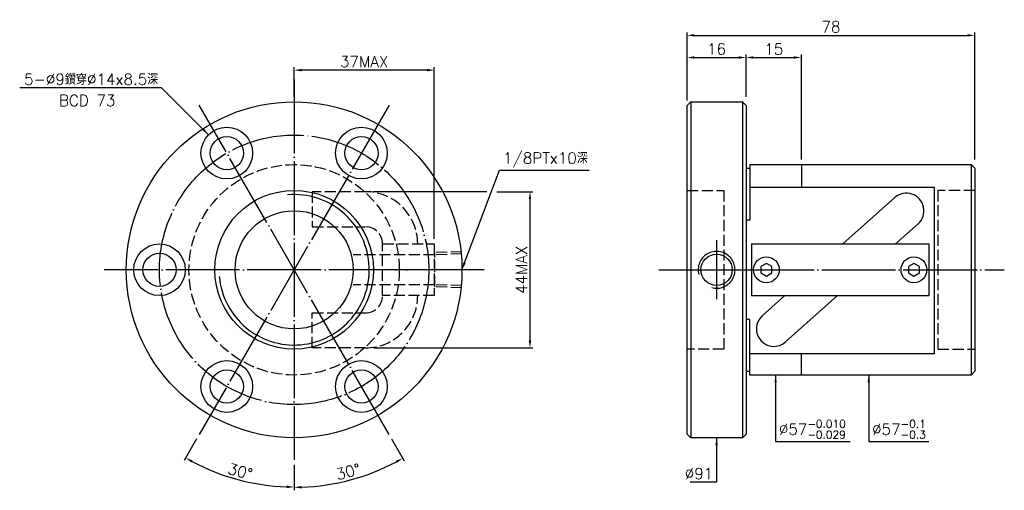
# Model space of a CAD drawing. Header units: millimetres. Extents: x -74 to 193, y 82 to 209.
import ezdxf
from ezdxf.enums import TextEntityAlignment as Align

# ---------------------------------------------------------------- set-up
doc = ezdxf.new("R2010")
doc.units = ezdxf.units.MM
for name, pattern in [('CENTER', [22, 20, -1, 0, -1]), ('DASHED', [4, 3, -1]), ('THIN', [200000, 200000, 0])]:
    doc.linetypes.add(name, pattern=pattern)
for name, color, linetype in [('NT', 7, 'Continuous'), ('NT-DIM', 2, 'Continuous'), ('SH', 7, 'Continuous'), ('SH-DIM', 2, 'Continuous')]:
    doc.layers.add(name, color=color, linetype=linetype)
doc.styles.add('SIMPLEX', font='simplex.shx', dxfattribs={"bigfont": 'chineset.shx'})
doc.dimstyles.new('ISO-25', dxfattribs={"dimtxt": 3, "dimasz": 2, "dimexe": 0.8, "dimexo": 1.37, "dimgap": 0.8, "dimtad": 1, "dimdec": 3, "dimdsep": 46, "dimtxsty": 'SIMPLEX', "dimcen": 1.5, "dimclrd": 256, "dimclre": 256, "dimclrt": 256, "dimazin": 2, "dimtfac": 1, "dimtdec": 3, "dimtmove": 0, "dimatfit": 3, "dimfxl": 0, "dimlwd": -1, "dimlwe": -1, "dimarcsym": 0})

# ---------------------------------------------------------------- blocks, each defined once
blk = doc.blocks.new('*D9')
at = {"layer": 'Defpoints', "color": 0}
for p in [(184.64, 204.87), (106.64, 185.87), (184.64, 169.87)]:
    blk.add_point(p, dxfattribs=at)
at = {"layer": 'NT-DIM'}
for p, q in [((106.64, 187.24), (106.64, 205.67)), ((184.64, 171.24), (184.64, 205.67)), ((108.64, 204.87), (182.64, 204.87))]:
    blk.add_line(p, q, dxfattribs=at)
for points in [[(108.64, 205.2), (108.64, 204.54), (106.64, 204.87)], [(182.64, 205.2), (182.64, 204.54), (184.64, 204.87)]]:
    blk.add_solid(points, dxfattribs=at)
at = {"layer": 'NT-DIM', "insert": (145.64, 207.17), "char_height": 3, "attachment_point": 5, "style": 'SIMPLEX'}
blk.add_mtext('78', dxfattribs=at)
blk = doc.blocks.new('*D10')
at = {"layer": 'Defpoints', "color": 0}
for p in [(137.64, 198.87), (122.64, 186.87), (137.64, 169.87)]:
    blk.add_point(p, dxfattribs=at)
at = {"layer": 'NT-DIM'}
for p, q in [((122.64, 188.24), (122.64, 199.67)), ((124.64, 198.87), (135.64, 198.87)), ((137.64, 171.24), (137.64, 199.67))]:
    blk.add_line(p, q, dxfattribs=at)
for points in [[(124.64, 199.2), (124.64, 198.54), (122.64, 198.87)], [(135.64, 199.2), (135.64, 198.54), (137.64, 198.87)]]:
    blk.add_solid(points, dxfattribs=at)
at = {"layer": 'NT-DIM', "insert": (130.14, 201.17), "char_height": 3, "attachment_point": 5, "style": 'SIMPLEX'}
blk.add_mtext('15', dxfattribs=at)
blk = doc.blocks.new('*D11')
at = {"layer": 'Defpoints', "color": 0}
for p in [(122.64, 198.87), (106.64, 186.87), (122.64, 186.87)]:
    blk.add_point(p, dxfattribs=at)
at = {"layer": 'NT-DIM'}
for p, q in [((106.64, 188.24), (106.64, 199.67)), ((108.64, 198.87), (120.64, 198.87)), ((122.64, 188.24), (122.64, 199.67))]:
    blk.add_line(p, q, dxfattribs=at)
for points in [[(108.64, 199.2), (108.64, 198.54), (106.64, 198.87)], [(120.64, 199.2), (120.64, 198.54), (122.64, 198.87)]]:
    blk.add_solid(points, dxfattribs=at)
at = {"layer": 'NT-DIM', "insert": (114.64, 201.17), "char_height": 3, "attachment_point": 5, "style": 'SIMPLEX'}
blk.add_mtext('16', dxfattribs=at)
blk = doc.blocks.new('*D46')
at = {"layer": 'Defpoints', "color": 0}
for p in [(0.11, 192.87), (25.86, 185.97), (-25.64, 96.77), (0.11, 89.87), (-20.01, 86.09)]:
    blk.add_point(p, dxfattribs=at)
at = {"layer": 'NT-DIM'}
for p, q in [((-26.33, 95.58), (-29.71, 89.73)), ((0.11, 88.5), (0.11, 81.74))]:
    blk.add_line(p, q, dxfattribs=at)
blk.add_arc((0.11, 141.37), 58.83, 241.9479, 268.0521, dxfattribs=at)
for points in [[(-27.72, 89.16), (-27.4, 89.74), (-29.31, 90.42)], [(-1.89, 82.91), (-1.9, 82.24), (0.11, 82.54)]]:
    blk.add_solid(points, dxfattribs=at)
at = {"layer": 'NT-DIM', "insert": (-14.52, 86.77), "char_height": 3, "attachment_point": 5, "rotation": 345, "style": 'SIMPLEX'}
blk.add_mtext('30°', dxfattribs=at)
blk = doc.blocks.new('*D47')
at = {"layer": 'Defpoints', "color": 0}
for p in [(0.11, 192.87), (-25.64, 185.97), (25.86, 96.77), (0.11, 89.87), (10.34, 83.34)]:
    blk.add_point(p, dxfattribs=at)
at = {"layer": 'NT-DIM'}
for p, q in [((26.54, 95.58), (29.97, 89.65)), ((0.11, 88.5), (0.11, 81.65))]:
    blk.add_line(p, q, dxfattribs=at)
blk.add_arc((0.11, 141.37), 58.92, 271.9449, 298.0551, dxfattribs=at)
for points in [[(27.66, 89.66), (27.98, 89.08), (29.57, 90.34)], [(2.11, 82.15), (2.1, 82.82), (0.11, 82.45)]]:
    blk.add_solid(points, dxfattribs=at)
at = {"layer": 'NT-DIM', "insert": (14.76, 86.68), "char_height": 3, "attachment_point": 5, "rotation": 15, "style": 'SIMPLEX'}
blk.add_mtext('30°', dxfattribs=at)
blk = doc.blocks.new('*D48')
at = {"layer": 'Defpoints', "color": 0}
for p in [(0.11, 195.45), (0.11, 186.87), (38.11, 148.37)]:
    blk.add_point(p, dxfattribs=at)
at = {"layer": 'SH-DIM'}
for p, q in [((0.11, 188.24), (0.11, 196.25)), ((36.11, 195.45), (2.11, 195.45)), ((38.11, 149.74), (38.11, 196.25))]:
    blk.add_line(p, q, dxfattribs=at)
for points in [[(2.11, 195.78), (2.11, 195.11), (0.11, 195.45)], [(36.11, 195.78), (36.11, 195.11), (38.11, 195.45)]]:
    blk.add_solid(points, dxfattribs=at)
at = {"layer": 'SH-DIM', "insert": (19.11, 197.75), "char_height": 3, "attachment_point": 5, "style": 'SIMPLEX'}
blk.add_mtext('37MAX', dxfattribs=at)
blk = doc.blocks.new('*D49')
at = {"layer": 'Defpoints', "color": 0}
for p in [(20.31, 162.5), (20.31, 120.22), (64.05, 120.22)]:
    blk.add_point(p, dxfattribs=at)
at = {"layer": 'SH-DIM'}
for p, q in [((64.05, 160.5), (64.05, 122.22)), ((21.68, 120.22), (64.85, 120.22))]:
    blk.add_line(p, q, dxfattribs=at)
for points in [[(63.72, 160.5), (64.38, 160.5), (64.05, 162.5)], [(63.72, 122.22), (64.38, 122.22), (64.05, 120.22)]]:
    blk.add_solid(points, dxfattribs=at)
at = {"layer": 'SH-DIM', "insert": (61.75, 141.36), "char_height": 3, "attachment_point": 5, "rotation": 90, "style": 'SIMPLEX'}
blk.add_mtext('44MAX', dxfattribs=at)

msp = doc.modelspace()

# ---------------------------------------------------------------- linework, layer by layer
at = {"layer": 'NT', "color": 3, "linetype": 'CENTER'}
for p, q in [((0.1088, 192.8692), (0.1088, 89.8692)), ((25.8588, 185.9695), (-25.6412, 96.7689)), ((25.8588, 96.7689), (-25.6412, 185.9695)), ((51.6088, 141.3692), (-51.3912, 141.3692))]:
    msp.add_line(p, q, dxfattribs=at)
at = {"layer": 'NT', "color": 7, "linetype": 'Continuous'}
for p, q in [((106.6382, 185.8692), (107.6382, 186.8692)), ((107.6382, 186.8692), (121.6382, 186.8692)), ((107.6382, 186.8692), (107.6382, 95.8692)), ((121.6382, 186.8692), (122.6382, 185.8692)), ((121.6382, 186.8692), (121.6382, 95.8692)), ((106.6382, 96.8692), (106.6382, 185.8692)), ((122.6382, 185.8692), (122.6382, 96.8692)), ((122.6382, 168.8692), (123.6382, 168.8692)), ((123.6382, 169.8692), (123.6382, 154.795)), ((123.6382, 169.8692), (183.6382, 169.8692)), ((137.6382, 169.8692), (137.6382, 163.7328)), ((183.6382, 169.8692), (183.6382, 112.8692)), ((183.6382, 169.8692), (184.6382, 168.8692)), ((184.6382, 168.8692), (184.6382, 113.8692)), ((162.9452, 160.9074), (148.8584, 148.3692)), ((123.6382, 154.795), (122.6382, 154.795)), ((169.2613, 153.8111), (163.1472, 148.3692)), ((124.1382, 148.3692), (172.1382, 148.3692)), ((124.1382, 148.3692), (124.1382, 134.3692)), ((172.1382, 148.3692), (172.1382, 134.3692)), ((124.1382, 134.3692), (172.1382, 134.3692)), ((133.1292, 134.3692), (127.0152, 128.9274)), ((147.418, 134.3692), (133.3313, 121.8311)), ((123.6382, 127.9435), (122.6382, 127.9435)), ((123.6382, 112.8692), (123.6382, 127.9435)), ((137.6382, 112.8692), (137.6382, 118.5828)), ((122.6382, 113.8692), (123.6382, 113.8692)), ((183.6382, 112.8692), (123.6382, 112.8692)), ((184.6382, 113.8692), (183.6382, 112.8692)), ((107.6382, 95.8692), (106.6382, 96.8692)), ((122.6382, 96.8692), (121.6382, 95.8692)), ((121.6382, 95.8692), (107.6382, 95.8692))]:
    msp.add_line(p, q, dxfattribs=at)
at = {"layer": 'NT', "color": 1, "linetype": 'DASHED'}
for p, q in [((106.6382, 162.8692), (116.6382, 162.8692)), ((116.6382, 162.8692), (116.6382, 119.8692)), ((184.6382, 162.8692), (174.6382, 162.8692)), ((174.6382, 162.8692), (174.6382, 119.8692)), ((116.6382, 119.8692), (106.6382, 119.8692)), ((174.6382, 119.8692), (184.6382, 119.8692))]:
    msp.add_line(p, q, dxfattribs=at)
at = {"layer": 'NT', "color": 7, "linetype": 'Continuous'}
msp.add_lwpolyline([(123.6382, 163.7328), (173.6382, 163.7328), (173.6382, 118.5828), (123.6382, 118.5828)], dxfattribs=at)
at = {"layer": 'NT', "color": 1, "linetype": 'DASHED'}
for points in [[(19.4556, 162.5224), (5.0456, 162.5224), (5.0456, 153.0224), (19.4556, 153.0224)], [(24.1088, 148.3692), (38.1088, 148.3692), (38.1088, 134.3692), (24.1088, 134.3692), (24.1088, 148.3692)], [(19.4556, 120.216), (5.0456, 120.216), (5.0456, 129.716), (19.4556, 129.716)]]:
    msp.add_lwpolyline(points, dxfattribs=at)
at = {"layer": 'NT', "color": 7, "linetype": 'Continuous'}
for points in [[(128.1382, 143.1013), (126.6382, 142.2353), (126.6382, 140.5032), (128.1382, 139.6372), (129.6382, 140.5032), (129.6382, 142.2353)], [(168.1382, 143.1013), (166.6382, 142.2353), (166.6382, 140.5032), (168.1382, 139.6372), (169.6382, 140.5032), (169.6382, 142.2353)]]:
    msp.add_lwpolyline(points, close=True, dxfattribs=at)
for centre, radius in [((0.1088, 141.3692), 45.5), ((-18.1412, 172.9792), 7), ((18.3588, 172.9792), 7), ((-18.1412, 172.9792), 4.5), ((18.3588, 172.9792), 4.5), ((0.1088, 141.3692), 21.5), ((0.1088, 141.3692), 16), ((-36.3912, 141.3692), 7), ((-36.3912, 141.3692), 4.5), ((128.1382, 141.3692), 3.5), ((168.1382, 141.3692), 3.5), ((-18.1412, 109.7593), 7), ((18.3588, 109.7593), 7), ((-18.1412, 109.7593), 4.5), ((18.3588, 109.7593), 4.5)]:
    msp.add_circle(centre, radius, dxfattribs=at)
at = {"layer": 'NT', "color": 3, "linetype": 'CENTER'}
msp.add_circle((0.1088, 141.3692), 36.5, dxfattribs=at)
at = {"layer": 'NT', "color": 1, "linetype": 'DASHED'}
msp.add_circle((0.1088, 141.3692), 28.5, dxfattribs=at)
at = {"layer": 'NT', "color": 5, "linetype": 'THIN'}
msp.add_arc((0.1088, 141.3692), 20.375, 185, 95, dxfattribs=at)
at = {"layer": 'NT', "color": 1, "linetype": 'DASHED'}
for centre, radius, start, end in [((19.4556, 148.3692), 14.1532, 0, 90), ((19.4556, 148.3692), 4.6532, 0, 90), ((19.4556, 134.3692), 14.1532, 270, 0), ((19.4556, 134.3692), 4.6532, 270, 0)]:
    msp.add_arc(centre, radius, start, end, dxfattribs=at)
at = {"layer": 'NT', "color": 7, "linetype": 'Continuous'}
for centre, start, end in [((166.1032, 157.3592), 311.671129, 131.671129), ((130.1732, 125.3792), 131.671129, 311.671129)]:
    msp.add_arc(centre, 4.75, start, end, dxfattribs=at)
at = {"layer": 'SH'}
for p, q in [((52.1552, 162.4969), (21.6758, 162.4969)), ((55.0673, 162.4969), (64.8488, 162.4969))]:
    msp.add_line(p, q, dxfattribs=at)
at = {"layer": 'SH', "color": 3, "linetype": 'CENTER'}
for p, q in [((114.6382, 149.3692), (114.6382, 133.3692)), ((98.9617, 141.3692), (192.6424, 141.3692)), ((106.6382, 141.3692), (122.6382, 141.3692))]:
    msp.add_line(p, q, dxfattribs=at)
at = {"layer": 'SH', "color": 7, "linetype": 'Continuous'}
msp.add_circle((114.6382, 141.3692), 4.25, dxfattribs=at)
at = {"layer": 'SH', "color": 5, "linetype": 'THIN'}
msp.add_arc((114.6382, 141.3692), 5, 255, 195, dxfattribs=at)
at = {"layer": 'SH-DIM'}
for p, q in [((52.3428, 162.4969), (21.6758, 162.4969)), ((55.3802, 162.4969), (64.8488, 162.4969))]:
    msp.add_line(p, q, dxfattribs=at)
at = {"layer": 'SH-DIM', "color": 1, "linetype": 'DASHED'}
for p, q in [((38.2125, 145.4211), (16.1125, 145.4211)), ((45.6088, 146.2332), (38.2125, 146.0021)), ((38.2125, 136.7364), (38.2125, 146.0021)), ((45.6088, 145.6522), (38.2125, 145.4211)), ((38.2125, 137.3174), (16.1125, 137.3174)), ((45.6088, 137.0862), (38.2125, 137.3174)), ((45.6088, 136.5052), (38.2125, 136.7364))]:
    msp.add_line(p, q, dxfattribs=at)
at = {"layer": 'SH-DIM', "color": 3, "linetype": 'CENTER'}
msp.add_line((48.6088, 141.3692), (13.1088, 141.3692), dxfattribs=at)

# ---------------------------------------------------------------- texts
at = {"layer": 'NT-DIM', "style": 'SIMPLEX'}
msp.add_text('BCD 73', height=3, dxfattribs=at).set_placement((-56.0005, 188.7168), align=Align.TOP_CENTER)
at = {"layer": 'NT-DIM', "char_height": 3, "style": 'SIMPLEX'}
for s, insert, attachment_point in [('5-%%c9鑽穿%%c14x8.5深', (-36.7188, 191.4568), 9), ('\\A1;%%c57{\\H0.7x;\\S-0.010^ -0.029;}', (131.5382, 95.6692), 7), ('\\A1;%%c57{\\H0.7x;\\S-0.1^ -0.3;}', (156.7878, 95.6547), 7), ('%%c91', (113.7382, 84.6692), 9)]:
    msp.add_mtext(s, dxfattribs=dict(at, insert=insert, attachment_point=attachment_point))
at = {"layer": 'SH-DIM', "insert": (56.7116, 169.1294), "char_height": 3, "attachment_point": 7, "style": 'SIMPLEX'}
msp.add_mtext('1/8PTx10深', dxfattribs=at)

# ---------------------------------------------------------------- dimensions: what is measured, and where the dimension line sits
at = {"layer": 'NT-DIM'}
for base, p1, p2, picture, middle in [((184.6382, 204.8692), (106.6382, 185.8692), (184.6382, 169.8692), '*D9', (145.6382, 207.1692)), ((122.6382, 198.8692), (106.6382, 186.8692), (122.6382, 186.8692), '*D11', (114.6382, 201.1692)), ((137.6382, 198.8692), (122.6382, 186.8692), (137.6382, 169.8692), '*D10', (130.1382, 201.1692))]:
    dim = msp.add_linear_dim(base=base, p1=p1, p2=p2, dimstyle='ISO-25', dxfattribs=at)
    dim.commit()
    dim.dimension.update_dxf_attribs({"geometry": picture, "text_midpoint": middle})
for base, line1, picture, middle in [((-20.0121, 86.0873), ((25.8588, 185.9695), (-25.6412, 96.7689)), '*D46', (-14.5222, 86.7656)), ((10.3403, 83.344), ((25.8588, 96.7689), (-25.6412, 185.9695)), '*D47', (14.7633, 86.6781))]:
    dim = msp.add_angular_dim_2l(base=base, line1=line1, line2=((0.1088, 192.8692), (0.1088, 89.8692)), dimstyle='ISO-25', dxfattribs=at)
    dim.commit()
    dim.dimension.update_dxf_attribs({"geometry": picture, "text_midpoint": middle})
at = {"layer": 'SH-DIM'}
dim = msp.add_linear_dim(base=(0.1088, 195.4457), p1=(38.1088, 148.3692), p2=(0.1088, 186.8692), text='37MAX', dimstyle='ISO-25', dxfattribs=at)
dim.commit()
dim.dimension.update_dxf_attribs({"geometry": '*D48', "text_midpoint": (19.1088, 197.7457)})
dim = msp.add_linear_dim(base=(64.0488, 120.216), p1=(20.3058, 162.4969), p2=(20.3058, 120.216), angle=90, text='44MAX', dimstyle='ISO-25', override={"dimse1": 1}, dxfattribs=at)
dim.commit()
dim.dimension.update_dxf_attribs({"geometry": '*D49', "text_midpoint": (61.7488, 141.3565)})

# ---------------------------------------------------------------- leaders
at = {"layer": 'NT-DIM', "annotation_type": 0, "has_hookline": 1}
for points, hookline_direction, text_width in [([(-23.0909, 177.9289), (-35.8188, 190.6568), (-35.9188, 190.6568)], 1, 37.5714), ([(130.6382, 112.8692), (130.6382, 94.8692), (130.7382, 94.8692)], 0, 19.3286), ([(155.8878, 112.8692), (155.8878, 94.8547), (155.9878, 94.8547)], 0, 15.4286), ([(114.6382, 95.8692), (114.6382, 83.8692), (114.5382, 83.8692)], 1, 6.2857)]:
    msp.add_leader(points, dimstyle='ISO-25', dxfattribs=dict(at, hookline_direction=hookline_direction, text_width=text_width))
at = {"layer": 'SH-DIM', "annotation_type": 0, "has_hookline": 1, "hookline_direction": 0, "text_width": 23.4286}
msp.add_leader([(45.6088, 141.3692), (55.8116, 168.3294), (55.9116, 168.3294)], dimstyle='ISO-25', dxfattribs=at)

doc.saveas('drawing.dxf')
